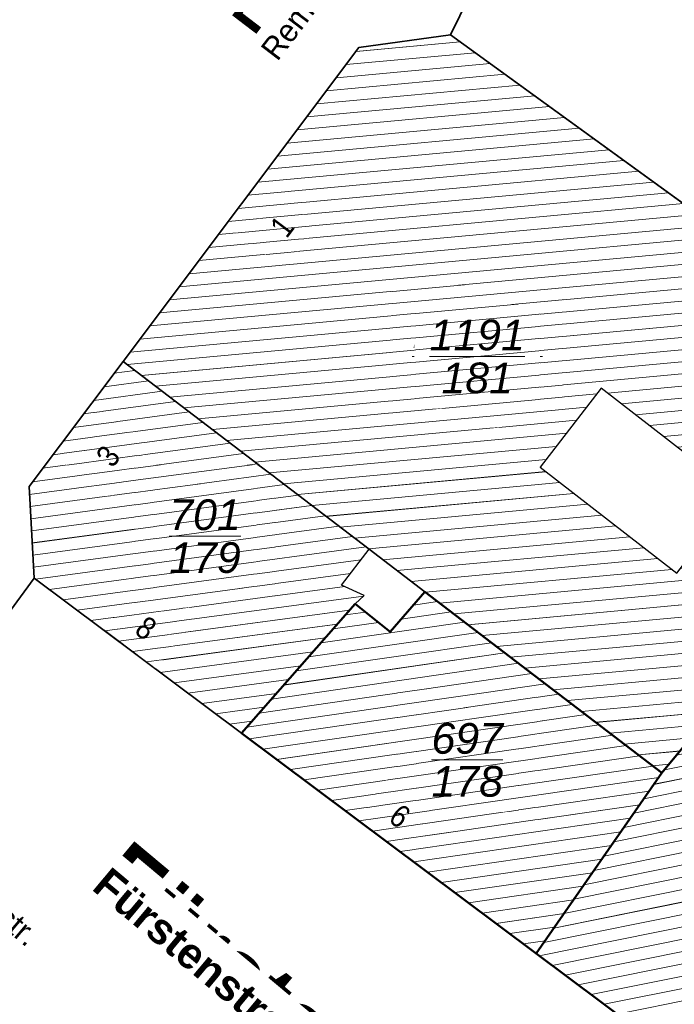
# Model space of a CAD drawing. Header units: millimetres. Extents: x 32365810 to 32368499, y 5620272 to 5622478.
# Tile 46 of 249: x 32366495 to 32366515, y 5620649 to 5620679. Entities that reach past the tile are written whole.
import ezdxf

# ---------------------------------------------------------------- set-up
doc = ezdxf.new("R2010")
doc.units = ezdxf.units.MM
for name, pattern in [('1600.1047', [0]), ('1600.2028', [0]), ('1600.2505', [0])]:
    doc.linetypes.add(name, pattern=pattern)
doc.layers.get('0').update_dxf_attribs({"color": 1, "linetype": 'CONTINUOUS'})
doc.layers.add('_K_Flurstücke_Grenzpunkte', color=251, linetype='CONTINUOUS', lineweight=50)
doc.layers.add('_K_Gebäude', color=251, linetype='CONTINUOUS')
doc.layers.add('_K_Lagebezeichnungen', color=251, linetype='CONTINUOUS')
for name, color, linetype, transparency in [('Flurstücke_Grenzpunkte', 11, 'CONTINUOUS', 0.75), ('Gebäude', 31, 'CONTINUOUS', 0.75), ('Lagebezeichnungen', 12, 'CONTINUOUS', 0.75)]:
    doc.layers.add(name, color=color, linetype=linetype, transparency=transparency)
doc.styles.add('Flurstücksnummer - K 10 700', font='ariali.ttf')
doc.styles.add('Hausnummern NRW', font='arial.ttf', dxfattribs={"width": 0.85})
doc.styles.add('Name - Bauwerken u. Einrichtungen - F 10', font='arialbd.ttf')
doc.styles.add('Straßename', font='arial.ttf', dxfattribs={"width": 0.95})

# ---------------------------------------------------------------- blocks, each defined once
blk = doc.blocks.new('O898')
at = {"layer": 'Flurstücke_Grenzpunkte', "color": 7, "linetype": '1600.2028', "lineweight": 35}
for p, q in [((32366008.652, 5622036.427), (32366028.119, 5622076.635)), ((32366005.813, 5622036.031), (32366008.652, 5622036.427)), ((32365998.502, 5622026.31), (32366005.813, 5622036.031)), ((32365995.587, 5622022.434), (32365998.502, 5622026.31)), ((32365995.745, 5622019.599), (32365995.587, 5622022.434)), ((32365988.309, 5622009.43), (32365995.745, 5622019.599))]:
    blk.add_line(p, q, dxfattribs=at)
blk = doc.blocks.new('O1092')
at = {"layer": 'Flurstücke_Grenzpunkte', "color": 7, "linetype": '1600.2028', "lineweight": 35}
for p, q in [((32366005.813, 5622036.031), (32366008.652, 5622036.427)), ((32366018.158, 5622029.541), (32366008.652, 5622036.427)), ((32365998.502, 5622026.31), (32366005.813, 5622036.031)), ((32366018.158, 5622029.541), (32366017.947, 5622029.307)), ((32366017.947, 5622029.307), (32366024.305, 5622024.526)), ((32365998.502, 5622026.31), (32366006.125, 5622020.493)), ((32366015.203, 5622013.567), (32366024.305, 5622024.526)), ((32366006.125, 5622020.493), (32366007.86, 5622019.17)), ((32366007.86, 5622019.17), (32366015.203, 5622013.567))]:
    blk.add_line(p, q, dxfattribs=at)
at = {"layer": 'Flurstücke_Grenzpunkte', "color": 7, "lineweight": 18, "insert": (32366009.478, 5622026.466), "char_height": 0.95, "attachment_point": 5, "line_spacing_factor": 0.69, "style": 'Flurstücksnummer - K 10 700', "bg_fill": 2}
blk.add_mtext('\\S1191/181;', dxfattribs=at)
blk = doc.blocks.new('O1165')
at = {"layer": 'Flurstücke_Grenzpunkte', "color": 7, "linetype": '1600.2028', "lineweight": 35}
for p, q in [((32365985.647, 5622009.166), (32365988.309, 5622009.43)), ((32366004.907, 5621995.535), (32365988.309, 5622009.43)), ((32365978.498, 5621999.63), (32365985.647, 5622009.166)), ((32365978.498, 5621999.63), (32365986.845, 5621991.371)), ((32365997.633, 5621986.851), (32366004.907, 5621995.535)), ((32365986.845, 5621991.371), (32365991.645, 5621986.622)), ((32365994.814, 5621983.486), (32365997.633, 5621986.851)), ((32365991.645, 5621986.622), (32365993.25, 5621985.034)), ((32365993.25, 5621985.034), (32365994.814, 5621983.486))]:
    blk.add_line(p, q, dxfattribs=at)
at = {"layer": 'Flurstücke_Grenzpunkte', "color": 7, "lineweight": 18, "insert": (32365991.186, 5621998.634), "char_height": 0.95, "attachment_point": 5, "line_spacing_factor": 0.69, "style": 'Flurstücksnummer - K 10 700', "bg_fill": 2}
blk.add_mtext('\\S729/170;', dxfattribs=at)
blk = doc.blocks.new('O1169')
at = {"layer": 'Flurstücke_Grenzpunkte', "color": 7, "linetype": '1600.2028', "lineweight": 35}
for p, q in [((32366008.652, 5622036.427), (32366028.119, 5622076.635)), ((32366018.158, 5622029.541), (32366008.652, 5622036.427))]:
    blk.add_line(p, q, dxfattribs=at)
blk = doc.blocks.new('O1174')
at = {"layer": 'Flurstücke_Grenzpunkte', "color": 7, "linetype": '1600.2028', "lineweight": 35}
for p, q in [((32365995.587, 5622022.434), (32365998.502, 5622026.31)), ((32365998.502, 5622026.31), (32366006.125, 5622020.493)), ((32365995.745, 5622019.599), (32365995.587, 5622022.434)), ((32366006.125, 5622020.493), (32366007.86, 5622019.17)), ((32365995.745, 5622019.599), (32366002.17, 5622014.798)), ((32366006.776, 5622017.938), (32366007.86, 5622019.17)), ((32366002.17, 5622014.798), (32366005.695, 5622018.8)), ((32366005.695, 5622018.8), (32366006.776, 5622017.938))]:
    blk.add_line(p, q, dxfattribs=at)
at = {"layer": 'Flurstücke_Grenzpunkte', "color": 7, "lineweight": 18, "insert": (32366001.042, 5622020.897), "char_height": 0.95, "attachment_point": 5, "line_spacing_factor": 0.69, "style": 'Flurstücksnummer - K 10 700', "bg_fill": 2}
blk.add_mtext('\\S701/179;', dxfattribs=at)
blk = doc.blocks.new('O1468')
at = {"layer": 'Flurstücke_Grenzpunkte', "color": 7, "linetype": '1600.2028', "lineweight": 35}
for p, q in [((32366015.203, 5622013.567), (32366024.305, 5622024.526)), ((32366024.305, 5622024.526), (32366031.551, 5622019.888)), ((32366031.551, 5622019.888), (32366023.222, 5622007.346)), ((32366015.203, 5622013.567), (32366011.308, 5622007.971)), ((32366011.308, 5622007.971), (32366019.321, 5622001.984)), ((32366023.222, 5622007.346), (32366019.321, 5622001.984))]:
    blk.add_line(p, q, dxfattribs=at)
at = {"layer": 'Flurstücke_Grenzpunkte', "color": 7, "lineweight": 18, "insert": (32366021.465, 5622013.672), "char_height": 0.95, "attachment_point": 5, "line_spacing_factor": 0.69, "style": 'Flurstücksnummer - K 10 700', "bg_fill": 2}
blk.add_mtext('\\S575/177;', dxfattribs=at)
blk = doc.blocks.new('O1763')
at = {"layer": 'Flurstücke_Grenzpunkte', "color": 7, "linetype": '1600.2028', "lineweight": 35}
for p, q in [((32365988.309, 5622009.43), (32365995.745, 5622019.599)), ((32365995.745, 5622019.599), (32366002.17, 5622014.798)), ((32366011.308, 5622007.971), (32366002.17, 5622014.798)), ((32366011.308, 5622007.971), (32366019.321, 5622001.984))]:
    blk.add_line(p, q, dxfattribs=at)
blk = doc.blocks.new('O1814')
at = {"layer": 'Flurstücke_Grenzpunkte', "color": 7, "linetype": '1600.2028', "lineweight": 35}
for p, q in [((32366006.776, 5622017.938), (32366007.86, 5622019.17)), ((32366007.86, 5622019.17), (32366015.203, 5622013.567)), ((32366002.17, 5622014.798), (32366005.695, 5622018.8)), ((32366005.695, 5622018.8), (32366006.776, 5622017.938)), ((32366011.308, 5622007.971), (32366002.17, 5622014.798)), ((32366015.203, 5622013.567), (32366011.308, 5622007.971))]:
    blk.add_line(p, q, dxfattribs=at)
at = {"layer": 'Flurstücke_Grenzpunkte', "color": 7, "lineweight": 18, "insert": (32366009.169, 5622013.967), "char_height": 0.95, "attachment_point": 5, "line_spacing_factor": 0.69, "style": 'Flurstücksnummer - K 10 700', "bg_fill": 2}
blk.add_mtext('\\S697/178;', dxfattribs=at)
blk = doc.blocks.new('O2040')
at = {"layer": 'Gebäude', "color": 7, "linetype": '1600.2505', "lineweight": 18}
for p, q in [((32366007.86, 5622019.17), (32366006.776, 5622017.938)), ((32366015.203, 5622013.567), (32366007.86, 5622019.17)), ((32366005.695, 5622018.8), (32366002.17, 5622014.798)), ((32366006.776, 5622017.938), (32366005.695, 5622018.8)), ((32366002.17, 5622014.798), (32366011.308, 5622007.971)), ((32366011.308, 5622007.971), (32366015.203, 5622013.567))]:
    blk.add_line(p, q, dxfattribs=at)
at = {"layer": 'Lagebezeichnungen', "color": 7, "lineweight": 18, "insert": (32366006.868, 5622011.94), "char_height": 0.7, "attachment_point": 8, "rotation": 323.2561, "line_spacing_factor": 0.69, "style": 'Hausnummern NRW', "bg_fill": 2}
blk.add_mtext('6', dxfattribs=at)
blk = doc.blocks.new('O2371')
at = {"layer": 'Gebäude', "color": 7, "linetype": '1600.2505', "lineweight": 18}
for p, q in [((32365998.502, 5622026.31), (32365995.587, 5622022.434)), ((32366006.125, 5622020.493), (32365998.502, 5622026.31)), ((32365995.587, 5622022.434), (32365995.745, 5622019.599)), ((32366005.277, 5622019.382), (32366006.125, 5622020.493)), ((32365995.745, 5622019.599), (32366002.17, 5622014.798)), ((32366005.979, 5622019.062), (32366005.277, 5622019.382)), ((32366005.695, 5622018.8), (32366005.979, 5622019.062)), ((32366005.695, 5622018.8), (32366002.17, 5622014.798))]:
    blk.add_line(p, q, dxfattribs=at)
at = {"layer": 'Lagebezeichnungen', "color": 7, "lineweight": 18, "char_height": 0.7, "attachment_point": 8, "line_spacing_factor": 0.69, "style": 'Hausnummern NRW', "bg_fill": 2}
for s, insert, rotation in [('3', (32365998.324, 5622023.163), 53.0499), ('8', (32365999, 5622017.763), 323.2561)]:
    blk.add_mtext(s, dxfattribs=dict(at, insert=insert, rotation=rotation))
blk = doc.blocks.new('O2709')
at = {"layer": 'Gebäude', "color": 7, "linetype": '1600.2505', "lineweight": 18}
for p, q in [((32365988.309, 5622009.43), (32365985.647, 5622009.166)), ((32366004.907, 5621995.535), (32365988.309, 5622009.43)), ((32365985.647, 5622009.166), (32365978.498, 5621999.63)), ((32365986.845, 5621991.371), (32365978.498, 5621999.63)), ((32365997.633, 5621986.851), (32366004.907, 5621995.535)), ((32365986.845, 5621991.371), (32365991.645, 5621986.622)), ((32365993.25, 5621985.034), (32365996.682, 5621988.503)), ((32365996.682, 5621988.503), (32365997.375, 5621987.817)), ((32365997.375, 5621987.817), (32365996.95, 5621987.424)), ((32365996.95, 5621987.424), (32365997.633, 5621986.851)), ((32365991.645, 5621986.622), (32365993.25, 5621985.034))]:
    blk.add_line(p, q, dxfattribs=at)
at = {"layer": 'Lagebezeichnungen', "color": 7, "lineweight": 18, "insert": (32365994.791, 5622001.665), "char_height": 0.7, "attachment_point": 8, "rotation": 320.077, "line_spacing_factor": 0.69, "style": 'Hausnummern NRW', "bg_fill": 2}
blk.add_mtext('5', dxfattribs=at)
blk = doc.blocks.new('O2956')
at = {"layer": 'Gebäude', "color": 7, "linetype": '1600.2505', "lineweight": 18}
for p, q in [((32366024.305, 5622024.526), (32366015.203, 5622013.567)), ((32366031.551, 5622019.888), (32366024.305, 5622024.526)), ((32366031.551, 5622019.888), (32366023.222, 5622007.346)), ((32366011.308, 5622007.971), (32366015.203, 5622013.567)), ((32366011.308, 5622007.971), (32366019.321, 5622001.984)), ((32366023.222, 5622007.346), (32366019.321, 5622001.984))]:
    blk.add_line(p, q, dxfattribs=at)
at = {"layer": 'Lagebezeichnungen', "color": 7, "lineweight": 18, "insert": (32366015.607, 5622005.382), "char_height": 0.7, "attachment_point": 8, "rotation": 323.2561, "line_spacing_factor": 0.69, "style": 'Hausnummern NRW', "bg_fill": 2}
blk.add_mtext('4', dxfattribs=at)
blk = doc.blocks.new('O3011')
at = {"layer": 'Gebäude', "color": 7, "linetype": '1600.2505', "lineweight": 18}
for p, q in [((32366008.652, 5622036.427), (32366005.813, 5622036.031)), ((32366018.158, 5622029.541), (32366008.652, 5622036.427)), ((32366005.813, 5622036.031), (32365998.502, 5622026.31)), ((32366018.158, 5622029.541), (32366017.947, 5622029.307)), ((32366017.947, 5622029.307), (32366024.305, 5622024.526)), ((32366006.125, 5622020.493), (32365998.502, 5622026.31)), ((32366013.323, 5622025.478), (32366011.427, 5622023.031)), ((32366017.559, 5622022.199), (32366013.323, 5622025.478)), ((32366024.305, 5622024.526), (32366015.203, 5622013.567)), ((32366011.427, 5622023.031), (32366015.665, 5622019.751)), ((32366015.665, 5622019.751), (32366017.559, 5622022.199)), ((32366006.125, 5622020.493), (32366007.86, 5622019.17)), ((32366015.203, 5622013.567), (32366007.86, 5622019.17))]:
    blk.add_line(p, q, dxfattribs=at)
at = {"layer": 'Lagebezeichnungen', "color": 7, "lineweight": 18, "insert": (32366003.71, 5622030.279), "char_height": 0.7, "attachment_point": 8, "rotation": 53.0499, "line_spacing_factor": 0.69, "style": 'Hausnummern NRW', "bg_fill": 2}
blk.add_mtext('1', dxfattribs=at)
blk = doc.blocks.new('*X1039')
at = {"color": 253, "linetype": '1600.1047', "lineweight": 18, "true_color": 0xb2b2b2}
for p, q in [((32366007.502172, 5622018.763317), (32366008.250931, 5622018.871704)), ((32366005.393876, 5622018.458128), (32366006.011592, 5622018.547547)), ((32366007.120121, 5622018.329104), (32366008.668325, 5622018.553216)), ((32366004.62884, 5622017.589568), (32366009.085719, 5622018.234728)), ((32366005.011358, 5622018.023848), (32366006.413759, 5622018.226854)), ((32366004.246321, 5622017.155287), (32366009.503113, 5622017.91624)), ((32366003.863803, 5622016.721007), (32366009.920507, 5622017.597751)), ((32366003.481285, 5622016.286726), (32366010.337901, 5622017.279263)), ((32366003.098766, 5622015.852446), (32366010.755295, 5622016.960775)), ((32366002.716248, 5622015.418166), (32366011.172689, 5622016.642287)), ((32366002.33373, 5622014.983885), (32366011.590084, 5622016.323798)), ((32366002.413003, 5622014.616452), (32366012.007478, 5622016.00531)), ((32366002.837857, 5622014.299044), (32366012.424872, 5622015.686822)), ((32366003.262711, 5622013.981635), (32366012.842266, 5622015.368334)), ((32366003.687565, 5622013.664227), (32366013.25966, 5622015.049845)), ((32366004.112419, 5622013.346819), (32366013.677054, 5622014.731357)), ((32366004.537273, 5622013.02941), (32366014.094448, 5622014.412869)), ((32366004.962127, 5622012.712002), (32366014.511842, 5622014.094381)), ((32366005.386981, 5622012.394593), (32366014.929237, 5622013.775892)), ((32366005.811835, 5622012.077185), (32366015.102078, 5622013.422004)), ((32366006.236689, 5622011.759777), (32366014.808795, 5622013.000641)), ((32366006.661543, 5622011.442368), (32366014.515513, 5622012.579278)), ((32366007.086397, 5622011.12496), (32366014.22223, 5622012.157915)), ((32366007.511251, 5622010.807551), (32366013.928948, 5622011.736552)), ((32366007.936105, 5622010.490143), (32366013.635665, 5622011.315189)), ((32366008.360959, 5622010.172735), (32366013.342383, 5622010.893826)), ((32366008.785813, 5622009.855326), (32366013.0491, 5622010.472463)), ((32366009.210667, 5622009.537918), (32366012.755818, 5622010.0511)), ((32366009.63552, 5622009.220509), (32366012.462535, 5622009.629737)), ((32366010.060374, 5622008.903101), (32366012.169253, 5622009.208374)), ((32366010.485228, 5622008.585693), (32366011.87597, 5622008.787011)), ((32366010.910082, 5622008.268284), (32366011.582688, 5622008.365648))]:
    blk.add_line(p, q, dxfattribs=at)
blk = doc.blocks.new('*X1149')
at = {"color": 253, "linetype": '1600.1047', "lineweight": 18, "true_color": 0xb2b2b2}
for p, q in [((32365998.228521, 5622025.946362), (32365998.866237, 5622026.032056)), ((32365997.911972, 5622025.525455), (32365999.287837, 5622025.710339)), ((32365997.595422, 5622025.104547), (32365999.709438, 5622025.388622)), ((32365997.278873, 5622024.68364), (32366000.131038, 5622025.066905)), ((32365996.962324, 5622024.262732), (32366000.552639, 5622024.745187)), ((32365996.645774, 5622023.841825), (32366000.974239, 5622024.42347)), ((32365996.329225, 5622023.420917), (32366001.39584, 5622024.101753)), ((32365996.012675, 5622023.00001), (32366001.81744, 5622023.780036)), ((32365995.696126, 5622022.579102), (32366002.239041, 5622023.458319)), ((32365995.600715, 5622022.187911), (32366002.660641, 5622023.136601)), ((32365995.621646, 5622021.812353), (32366003.082242, 5622022.814884)), ((32365995.642576, 5622021.436795), (32366003.503842, 5622022.493167)), ((32365995.663507, 5622021.061237), (32366003.925443, 5622022.17145)), ((32365995.684437, 5622020.685679), (32366004.347044, 5622021.849733)), ((32365995.705368, 5622020.310121), (32366004.768644, 5622021.528015)), ((32365995.726298, 5622019.934563), (32366005.190245, 5622021.206298)), ((32365995.790706, 5622019.564847), (32366005.611845, 5622020.884581)), ((32365996.219885, 5622019.244148), (32366006.033446, 5622020.562864)), ((32365996.649064, 5622018.923449), (32366005.873075, 5622020.162943)), ((32365997.078243, 5622018.602751), (32366005.551267, 5622019.741329)), ((32365997.507423, 5622018.282052), (32366005.371705, 5622019.338829)), ((32365997.936602, 5622017.961353), (32366005.953707, 5622019.038666)), ((32365998.365781, 5622017.640654), (32366005.520696, 5622018.602109)), ((32365998.794961, 5622017.319955), (32366005.142681, 5622018.172942)), ((32365999.22414, 5622016.999257), (32366004.764667, 5622017.743775)), ((32365999.653319, 5622016.678558), (32366004.386653, 5622017.314608)), ((32366000.082499, 5622016.357859), (32366004.008638, 5622016.885441)), ((32366000.511678, 5622016.03716), (32366003.630624, 5622016.456274)), ((32366000.940857, 5622015.716461), (32366003.25261, 5622016.027107)), ((32366001.370036, 5622015.395763), (32366002.874595, 5622015.597941)), ((32366001.799216, 5622015.075064), (32366002.496581, 5622015.168774))]:
    blk.add_line(p, q, dxfattribs=at)
blk = doc.blocks.new('*X1246')
at = {"color": 253, "linetype": '1600.1047', "lineweight": 18, "true_color": 0xb2b2b2}
for p, q in [((32365985.372423, 5622008.799744), (32365988.708594, 5622009.09548)), ((32365985.070098, 5622008.396474), (32365989.11524, 5622008.755056)), ((32365984.767772, 5622007.993204), (32365989.521886, 5622008.414633)), ((32365984.465446, 5622007.589934), (32365989.928532, 5622008.07421)), ((32365984.16312, 5622007.186664), (32365990.335178, 5622007.733787)), ((32365983.860795, 5622006.783393), (32365990.741824, 5622007.393363)), ((32365983.558469, 5622006.380123), (32365991.14847, 5622007.05294)), ((32365983.256143, 5622005.976853), (32365991.555116, 5622006.712517)), ((32365982.953817, 5622005.573583), (32365991.961762, 5622006.372093)), ((32365982.651491, 5622005.170313), (32365992.368408, 5622006.03167)), ((32365982.349166, 5622004.767042), (32365992.775054, 5622005.691247)), ((32365982.04684, 5622004.363772), (32365993.1817, 5622005.350824)), ((32365981.744514, 5622003.960502), (32365993.588346, 5622005.0104)), ((32365981.442188, 5622003.557232), (32365993.994992, 5622004.669977)), ((32365981.139863, 5622003.153962), (32365994.401638, 5622004.329554)), ((32365980.837537, 5622002.750691), (32365994.808284, 5622003.98913)), ((32365980.535211, 5622002.347421), (32365995.21493, 5622003.648707)), ((32365980.232885, 5622001.944151), (32365995.621576, 5622003.308284)), ((32365979.930559, 5622001.540881), (32365996.028222, 5622002.96786)), ((32365979.628234, 5622001.137611), (32365996.434868, 5622002.627437)), ((32365979.325908, 5622000.73434), (32365996.841514, 5622002.287014)), ((32365979.023582, 5622000.33107), (32365997.24816, 5622001.946591)), ((32365978.721256, 5621999.9278), (32365997.654806, 5622001.606167)), ((32365978.589328, 5621999.539635), (32365998.061452, 5622001.265744)), ((32365978.938525, 5621999.194119), (32365998.468098, 5622000.925321)), ((32365979.287723, 5621998.848603), (32365998.874744, 5622000.584897)), ((32365979.63692, 5621998.503087), (32365999.28139, 5622000.244474)), ((32365979.986117, 5621998.157571), (32365999.688036, 5621999.904051)), ((32365980.335315, 5621997.812056), (32366000.094682, 5621999.563628)), ((32365980.684512, 5621997.46654), (32366000.501328, 5621999.223204)), ((32365981.033709, 5621997.121024), (32366000.907974, 5621998.882781)), ((32365981.382907, 5621996.775508), (32366001.31462, 5621998.542358)), ((32365981.732104, 5621996.429992), (32366001.721266, 5621998.201934)), ((32365982.081301, 5621996.084476), (32366002.127912, 5621997.861511)), ((32365982.430499, 5621995.738961), (32366002.534558, 5621997.521088)), ((32365982.779696, 5621995.393445), (32366002.941204, 5621997.180665)), ((32365983.128893, 5621995.047929), (32366003.34785, 5621996.840241)), ((32365983.478091, 5621994.702413), (32366003.754496, 5621996.499818)), ((32365983.827288, 5621994.356897), (32366004.161142, 5621996.159395)), ((32365984.176485, 5621994.011381), (32366004.567788, 5621995.818971)), ((32365984.525682, 5621993.665865), (32366004.850513, 5621995.467563)), ((32365984.87488, 5621993.32035), (32366004.509876, 5621995.060897)), ((32365985.224077, 5621992.974834), (32366004.169239, 5621994.65423)), ((32365985.573274, 5621992.629318), (32366003.828602, 5621994.247564)), ((32365985.922472, 5621992.283802), (32366003.487965, 5621993.840898)), ((32365986.271669, 5621991.938286), (32366003.147328, 5621993.434232)), ((32365986.620866, 5621991.59277), (32366002.806691, 5621993.027565)), ((32365986.970073, 5621991.247255), (32366002.466055, 5621992.620899)), ((32365987.319297, 5621990.901742), (32366002.125418, 5621992.214233)), ((32365987.668521, 5621990.556229), (32366001.784781, 5621991.807566)), ((32365988.017745, 5621990.210715), (32366001.444144, 5621991.4009)), ((32365988.366969, 5621989.865202), (32366001.103507, 5621990.994234)), ((32365988.716193, 5621989.519688), (32366000.76287, 5621990.587568)), ((32365989.065417, 5621989.174175), (32366000.422233, 5621990.180901)), ((32365989.414641, 5621988.828661), (32366000.081596, 5621989.774235)), ((32365989.763865, 5621988.483148), (32365999.74096, 5621989.367569)), ((32365990.113089, 5621988.137634), (32365999.400323, 5621988.960902)), ((32365996.829916, 5621988.356578), (32365999.059686, 5621988.554236)), ((32365990.462313, 5621987.792121), (32365996.508995, 5621988.32813)), ((32365990.811537, 5621987.446607), (32365996.100736, 5621987.915469)), ((32365997.17897, 5621988.011049), (32365998.719049, 5621988.14757)), ((32365997.177593, 5621987.634457), (32365998.378412, 5621987.740904)), ((32365991.160761, 5621987.101094), (32365995.692476, 5621987.502808)), ((32365997.150723, 5621987.255604), (32365998.037775, 5621987.334237)), ((32365991.509985, 5621986.75558), (32365995.284217, 5621987.090148)), ((32365991.859202, 5621986.410066), (32365994.875958, 5621986.677487)), ((32365997.556581, 5621986.915111), (32365997.697138, 5621986.927571)), ((32365992.208416, 5621986.064552), (32365994.467698, 5621986.264826)), ((32365992.557629, 5621985.719037), (32365994.059439, 5621985.852166)), ((32365992.906842, 5621985.373523), (32365993.65118, 5621985.439505))]:
    blk.add_line(p, q, dxfattribs=at)
blk = doc.blocks.new('*X1318')
at = {"color": 253, "linetype": '1600.1047', "lineweight": 18, "true_color": 0xb2b2b2}
for p, q in [((32366024.59891, 5622024.337875), (32366024.058079, 5622024.228702)), ((32366025.053295, 5622024.047033), (32366023.67634, 5622023.76908)), ((32366025.50768, 5622023.756192), (32366023.2946, 5622023.309458)), ((32366025.962065, 5622023.465351), (32366022.912861, 5622022.849835)), ((32366026.416449, 5622023.174509), (32366022.531122, 5622022.390213)), ((32366026.870834, 5622022.883668), (32366022.149382, 5622021.930591)), ((32366027.325219, 5622022.592826), (32366021.767643, 5622021.470969)), ((32366027.779604, 5622022.301985), (32366021.385904, 5622021.011347)), ((32366028.233989, 5622022.011144), (32366021.004165, 5622020.551724)), ((32366028.688373, 5622021.720302), (32366020.622425, 5622020.092102)), ((32366029.597143, 5622021.138619), (32366019.858947, 5622019.172858)), ((32366029.142758, 5622021.429461), (32366020.240686, 5622019.63248)), ((32366030.051528, 5622020.847778), (32366019.477207, 5622018.713236)), ((32366030.505913, 5622020.556937), (32366019.095468, 5622018.253613)), ((32366030.960297, 5622020.266095), (32366018.713729, 5622017.793991)), ((32366031.414682, 5622019.975254), (32366018.331989, 5622017.334369)), ((32366031.345631, 5622019.578751), (32366017.95025, 5622016.874747)), ((32366031.052246, 5622019.136964), (32366017.568511, 5622016.415125)), ((32366030.75886, 5622018.695177), (32366017.186771, 5622015.955502)), ((32366030.465474, 5622018.25339), (32366016.805032, 5622015.49588)), ((32366030.172088, 5622017.811603), (32366016.423293, 5622015.036258)), ((32366029.878702, 5622017.369816), (32366016.041553, 5622014.576636)), ((32366029.585317, 5622016.928029), (32366015.659814, 5622014.117014)), ((32366029.291931, 5622016.486242), (32366015.278075, 5622013.657391)), ((32366028.998545, 5622016.044455), (32366014.954122, 5622013.209434)), ((32366028.705159, 5622015.602668), (32366014.644317, 5622012.764333)), ((32366028.411774, 5622015.160881), (32366014.334512, 5622012.319231)), ((32366028.118388, 5622014.719094), (32366014.024706, 5622011.87413)), ((32366027.825002, 5622014.277306), (32366013.714901, 5622011.429028)), ((32366027.531616, 5622013.835519), (32366013.405096, 5622010.983927)), ((32366027.23823, 5622013.393732), (32366013.095291, 5622010.538825)), ((32366026.944845, 5622012.951945), (32366012.785485, 5622010.093723)), ((32366026.651459, 5622012.510158), (32366012.47568, 5622009.648622)), ((32366026.358073, 5622012.068371), (32366012.165875, 5622009.20352)), ((32366026.064687, 5622011.626584), (32366011.856069, 5622008.758419)), ((32366025.771301, 5622011.184797), (32366011.546264, 5622008.313317)), ((32366025.477916, 5622010.74301), (32366011.401088, 5622007.901448)), ((32366025.18453, 5622010.301223), (32366011.804202, 5622007.600257)), ((32366024.891144, 5622009.859436), (32366012.207316, 5622007.299066)), ((32366024.597758, 5622009.417649), (32366012.61043, 5622006.997875)), ((32366024.304373, 5622008.975862), (32366013.013544, 5622006.696684)), ((32366024.010987, 5622008.534075), (32366013.416658, 5622006.395493)), ((32366023.717601, 5622008.092287), (32366013.819772, 5622006.094302)), ((32366023.424215, 5622007.6505), (32366014.222886, 5622005.793111)), ((32366023.120621, 5622007.206653), (32366014.626, 5622005.49192)), ((32366022.794385, 5622006.758234), (32366015.029114, 5622005.190729)), ((32366022.468148, 5622006.309816), (32366015.432228, 5622004.889538)), ((32366022.141912, 5622005.861398), (32366015.835342, 5622004.588347)), ((32366021.815675, 5622005.412979), (32366016.238456, 5622004.287156)), ((32366021.489439, 5622004.964561), (32366016.64157, 5622003.985965)), ((32366021.163202, 5622004.516143), (32366017.044684, 5622003.684775)), ((32366020.836966, 5622004.067724), (32366017.447798, 5622003.383584)), ((32366020.510729, 5622003.619306), (32366017.850911, 5622003.082393)), ((32366020.184493, 5622003.170888), (32366018.254025, 5622002.781202)), ((32366019.858256, 5622002.722469), (32366018.657139, 5622002.480011)), ((32366019.53202, 5622002.274051), (32366019.060253, 5622002.17882))]:
    blk.add_line(p, q, dxfattribs=at)
blk = doc.blocks.new('*X1335')
at = {"color": 253, "linetype": '1600.1047', "lineweight": 18, "true_color": 0xb2b2b2}
for p, q in [((32366008.954112, 5622036.208155), (32366005.721157, 5622035.908882)), ((32366009.415096, 5622035.874225), (32366005.416726, 5622035.504098)), ((32366009.876081, 5622035.540295), (32366005.112294, 5622035.099313)), ((32366010.337065, 5622035.206364), (32366004.807863, 5622034.694529)), ((32366010.79805, 5622034.872434), (32366004.503431, 5622034.289744)), ((32366011.259035, 5622034.538504), (32366004.199, 5622033.88496)), ((32366011.720019, 5622034.204574), (32366003.894568, 5622033.480176)), ((32366012.181004, 5622033.870644), (32366003.590137, 5622033.075391)), ((32366012.641989, 5622033.536714), (32366003.285705, 5622032.670607)), ((32366013.102973, 5622033.202784), (32366002.981274, 5622032.265823)), ((32366013.563958, 5622032.868853), (32366002.676842, 5622031.861038)), ((32366014.024942, 5622032.534923), (32366002.372411, 5622031.456254)), ((32366014.485927, 5622032.200993), (32366002.067979, 5622031.05147)), ((32366014.946912, 5622031.867063), (32366001.763548, 5622030.646685)), ((32366015.407896, 5622031.533133), (32366001.459116, 5622030.241901)), ((32366015.868881, 5622031.199203), (32366001.154685, 5622029.837117)), ((32366016.329866, 5622030.865272), (32366000.850253, 5622029.432332)), ((32366016.79085, 5622030.531342), (32366000.545822, 5622029.027548)), ((32366017.251835, 5622030.197412), (32366000.24139, 5622028.622763)), ((32366017.712819, 5622029.863482), (32365999.936959, 5622028.217979)), ((32366018.145298, 5622029.526913), (32365999.632527, 5622027.813195)), ((32366018.15427, 5622029.15114), (32365999.328096, 5622027.40841)), ((32366018.600199, 5622028.815816), (32365999.023664, 5622027.003626)), ((32366019.046129, 5622028.480493), (32365998.719233, 5622026.598842)), ((32366019.492058, 5622028.145169), (32365998.628068, 5622026.213799)), ((32366019.937988, 5622027.809845), (32365999.068203, 5622025.877939)), ((32366020.383917, 5622027.474521), (32365999.508337, 5622025.542079)), ((32366020.829846, 5622027.139197), (32365999.948472, 5622025.206219)), ((32366021.275776, 5622026.803874), (32366000.388606, 5622024.870358)), ((32366021.721705, 5622026.46855), (32366000.828741, 5622024.534498)), ((32366022.167635, 5622026.133226), (32366013.511678, 5622025.331948)), ((32366022.613564, 5622025.797902), (32366013.946229, 5622024.995571)), ((32366023.059494, 5622025.462578), (32366014.38078, 5622024.659194)), ((32366013.186513, 5622025.301848), (32366001.268875, 5622024.198638)), ((32366023.505423, 5622025.127255), (32366014.815332, 5622024.322817)), ((32366012.872164, 5622024.896145), (32366001.70901, 5622023.862778)), ((32366023.951353, 5622024.791931), (32366015.249883, 5622023.98644)), ((32366012.557815, 5622024.490443), (32366002.149144, 5622023.526917)), ((32366024.234879, 5622024.441573), (32366015.684434, 5622023.650063)), ((32366012.243466, 5622024.084741), (32366002.589279, 5622023.191057)), ((32366023.89604, 5622024.033604), (32366016.118985, 5622023.313686)), ((32366011.929117, 5622023.679038), (32366003.029413, 5622022.855197)), ((32366023.557201, 5622023.625634), (32366016.553536, 5622022.977309)), ((32366011.614768, 5622023.273336), (32366003.469548, 5622022.519337)), ((32366023.218362, 5622023.217665), (32366016.988087, 5622022.640931)), ((32366011.602009, 5622022.895551), (32366003.909682, 5622022.183476)), ((32366022.879523, 5622022.809696), (32366017.422639, 5622022.304554)), ((32366012.036625, 5622022.55918), (32366004.349817, 5622021.847616)), ((32366022.540684, 5622022.401726), (32366017.343633, 5622021.920638)), ((32366012.471241, 5622022.222809), (32366004.789952, 5622021.511756)), ((32366012.905858, 5622021.886438), (32366005.230086, 5622021.175896)), ((32366022.201845, 5622021.993757), (32366017.029779, 5622021.514981)), ((32366013.340474, 5622021.550067), (32366005.670221, 5622020.840035)), ((32366021.863006, 5622021.585787), (32366016.715926, 5622021.109325)), ((32366013.77509, 5622021.213696), (32366006.110355, 5622020.504175)), ((32366021.524166, 5622021.177818), (32366016.402072, 5622020.703668)), ((32366014.209706, 5622020.877325), (32366006.550763, 5622020.16834)), ((32366014.644322, 5622020.540954), (32366006.99118, 5622019.832506)), ((32366021.185327, 5622020.769848), (32366016.088219, 5622020.298011)), ((32366020.846488, 5622020.361879), (32366015.774365, 5622019.892355)), ((32366015.078938, 5622020.204583), (32366007.431598, 5622019.496672)), ((32366020.507649, 5622019.953909), (32366008.312166, 5622018.824979)), ((32366015.513554, 5622019.868212), (32366007.872008, 5622019.160837)), ((32366020.16881, 5622019.54594), (32366008.752324, 5622018.489121)), ((32366019.829971, 5622019.13797), (32366009.192482, 5622018.153263)), ((32366019.491132, 5622018.730001), (32366009.63264, 5622017.817405)), ((32366019.152293, 5622018.322032), (32366010.072798, 5622017.481547)), ((32366018.813453, 5622017.914062), (32366010.512956, 5622017.145689)), ((32366018.474614, 5622017.506093), (32366010.953114, 5622016.809831)), ((32366018.135775, 5622017.098123), (32366011.393273, 5622016.473973)), ((32366017.796936, 5622016.690154), (32366011.833431, 5622016.138115)), ((32366017.458097, 5622016.282184), (32366012.273589, 5622015.802257)), ((32366017.119258, 5622015.874215), (32366012.713747, 5622015.466399)), ((32366016.780419, 5622015.466245), (32366013.153905, 5622015.130541)), ((32366016.44158, 5622015.058276), (32366013.594063, 5622014.794683)), ((32366016.10274, 5622014.650306), (32366014.034221, 5622014.458825)), ((32366015.763901, 5622014.242337), (32366014.474379, 5622014.122967)), ((32366015.425062, 5622013.834368), (32366014.914537, 5622013.787108))]:
    blk.add_line(p, q, dxfattribs=at)

msp = doc.modelspace()

# ---------------------------------------------------------------- linework, layer by layer
at = {"layer": '_K_Flurstücke_Grenzpunkte', "linetype": '1600.2028', "lineweight": 35}
for p, q in [((32366508.477, 5620678.681), (32366527.944, 5620718.889)), ((32366508.477, 5620678.681), (32366527.944, 5620718.889)), ((32366505.638, 5620678.285), (32366508.477, 5620678.681)), ((32366505.638, 5620678.285), (32366508.477, 5620678.681)), ((32366517.983, 5620671.795), (32366508.477, 5620678.681)), ((32366517.983, 5620671.795), (32366508.477, 5620678.681)), ((32366498.327, 5620668.564), (32366505.638, 5620678.285)), ((32366498.327, 5620668.564), (32366505.638, 5620678.285)), ((32366495.412, 5620664.688), (32366498.327, 5620668.564)), ((32366495.412, 5620664.688), (32366498.327, 5620668.564)), ((32366498.327, 5620668.564), (32366505.95, 5620662.747)), ((32366498.327, 5620668.564), (32366505.95, 5620662.747)), ((32366515.028, 5620655.821), (32366524.13, 5620666.78)), ((32366495.57, 5620661.853), (32366495.412, 5620664.688)), ((32366495.57, 5620661.853), (32366495.412, 5620664.688)), ((32366505.95, 5620662.747), (32366507.685, 5620661.424)), ((32366505.95, 5620662.747), (32366507.685, 5620661.424)), ((32366488.134, 5620651.684), (32366495.57, 5620661.853)), ((32366488.134, 5620651.684), (32366495.57, 5620661.853)), ((32366495.57, 5620661.853), (32366501.995, 5620657.052)), ((32366495.57, 5620661.853), (32366501.995, 5620657.052)), ((32366506.601, 5620660.192), (32366507.685, 5620661.424)), ((32366507.685, 5620661.424), (32366515.028, 5620655.821)), ((32366501.995, 5620657.052), (32366505.52, 5620661.054)), ((32366505.52, 5620661.054), (32366506.601, 5620660.192)), ((32366511.133, 5620650.225), (32366501.995, 5620657.052)), ((32366511.133, 5620650.225), (32366519.146, 5620644.238))]:
    msp.add_line(p, q, dxfattribs=at)
at = {"layer": '_K_Flurstücke_Grenzpunkte', "linetype": '1600.2028'}
msp.add_lwpolyline([(32366511.133, 5620650.225), (32366519.146, 5620644.238), (32366523.047, 5620649.6), (32366531.376, 5620662.142), (32366524.13, 5620666.78), (32366515.028, 5620655.821)], close=True, dxfattribs=at)
at = {"layer": '_K_Gebäude', "linetype": '1600.1047', "lineweight": 18}
for p, q in [((32366508.78, 5620678.462), (32366505.547, 5620678.163)), ((32366509.241, 5620678.128), (32366505.242, 5620677.758)), ((32366509.702, 5620677.794), (32366504.938, 5620677.353)), ((32366510.162, 5620677.46), (32366504.633, 5620676.948)), ((32366510.623, 5620677.126), (32366504.329, 5620676.543)), ((32366511.084, 5620676.792), (32366504.024, 5620676.139)), ((32366511.545, 5620676.458), (32366503.72, 5620675.734)), ((32366512.006, 5620676.124), (32366503.416, 5620675.329)), ((32366512.467, 5620675.79), (32366503.111, 5620674.924)), ((32366512.928, 5620675.456), (32366502.807, 5620674.519)), ((32366513.389, 5620675.123), (32366502.502, 5620674.115)), ((32366513.85, 5620674.789), (32366502.198, 5620673.71)), ((32366514.311, 5620674.455), (32366501.893, 5620673.305)), ((32366514.772, 5620674.121), (32366501.589, 5620672.9)), ((32366515.233, 5620673.787), (32366501.285, 5620672.496)), ((32366515.694, 5620673.453), (32366500.98, 5620672.091)), ((32366516.155, 5620673.119), (32366500.676, 5620671.686)), ((32366516.616, 5620672.785), (32366500.371, 5620671.281)), ((32366517.077, 5620672.451), (32366500.067, 5620670.876)), ((32366517.538, 5620672.117), (32366499.762, 5620670.472)), ((32366517.971, 5620671.781), (32366499.458, 5620670.067)), ((32366517.98, 5620671.405), (32366499.154, 5620669.662)), ((32366518.426, 5620671.069), (32366498.849, 5620669.257)), ((32366518.872, 5620670.734), (32366498.545, 5620668.853)), ((32366519.317, 5620670.399), (32366498.453, 5620668.467)), ((32366519.763, 5620670.064), (32366498.894, 5620668.132)), ((32366520.209, 5620669.728), (32366499.334, 5620667.796)), ((32366520.655, 5620669.393), (32366499.774, 5620667.46)), ((32366521.101, 5620669.058), (32366500.214, 5620667.124)), ((32366521.547, 5620668.722), (32366500.654, 5620666.788)), ((32366521.993, 5620668.387), (32366513.337, 5620667.586)), ((32366498.054, 5620668.2), (32366498.692, 5620668.286)), ((32366522.439, 5620668.052), (32366513.772, 5620667.249)), ((32366497.737, 5620667.779), (32366499.113, 5620667.964)), ((32366497.421, 5620667.358), (32366499.535, 5620667.642)), ((32366513.012, 5620667.556), (32366501.094, 5620666.452)), ((32366522.885, 5620667.716), (32366514.206, 5620666.913)), ((32366497.104, 5620666.937), (32366499.956, 5620667.321)), ((32366512.698, 5620667.15), (32366501.534, 5620666.116)), ((32366523.331, 5620667.381), (32366514.641, 5620666.576)), ((32366496.788, 5620666.516), (32366500.378, 5620666.999)), ((32366523.777, 5620667.046), (32366515.075, 5620666.24)), ((32366496.471, 5620666.095), (32366500.8, 5620666.677)), ((32366512.383, 5620666.744), (32366501.975, 5620665.781)), ((32366496.155, 5620665.675), (32366501.221, 5620666.355)), ((32366512.069, 5620666.338), (32366502.415, 5620665.445)), ((32366495.838, 5620665.254), (32366501.643, 5620666.034)), ((32366511.755, 5620665.933), (32366502.855, 5620665.109)), ((32366495.522, 5620664.833), (32366502.064, 5620665.712)), ((32366495.426, 5620664.442), (32366502.486, 5620665.39)), ((32366511.44, 5620665.527), (32366503.295, 5620664.773)), ((32366495.447, 5620664.066), (32366502.908, 5620665.069)), ((32366511.427, 5620665.149), (32366503.735, 5620664.437)), ((32366495.468, 5620663.69), (32366503.329, 5620664.747)), ((32366511.862, 5620664.813), (32366504.175, 5620664.101)), ((32366495.489, 5620663.315), (32366503.751, 5620664.425)), ((32366512.297, 5620664.476), (32366504.615, 5620663.765)), ((32366495.51, 5620662.939), (32366504.172, 5620664.103)), ((32366512.731, 5620664.14), (32366505.056, 5620663.43)), ((32366495.531, 5620662.564), (32366504.594, 5620663.782)), ((32366513.166, 5620663.804), (32366505.496, 5620663.094)), ((32366495.552, 5620662.188), (32366505.016, 5620663.46)), ((32366513.601, 5620663.467), (32366505.936, 5620662.758)), ((32366495.616, 5620661.819), (32366505.437, 5620663.138)), ((32366514.035, 5620663.131), (32366506.376, 5620662.422)), ((32366496.045, 5620661.498), (32366505.859, 5620662.817)), ((32366514.47, 5620662.795), (32366506.817, 5620662.086)), ((32366496.474, 5620661.177), (32366505.699, 5620662.417)), ((32366514.904, 5620662.458), (32366507.257, 5620661.75)), ((32366496.904, 5620660.856), (32366505.377, 5620661.995)), ((32366515.339, 5620662.122), (32366507.697, 5620661.414)), ((32366520.333, 5620662.208), (32366508.138, 5620661.079)), ((32366519.994, 5620661.8), (32366508.578, 5620660.743)), ((32366497.333, 5620660.536), (32366505.197, 5620661.592)), ((32366519.655, 5620661.392), (32366509.018, 5620660.407)), ((32366497.762, 5620660.215), (32366505.779, 5620661.292)), ((32366507.328, 5620661.017), (32366508.076, 5620661.125)), ((32366498.191, 5620659.894), (32366505.346, 5620660.856)), ((32366505.219, 5620660.712), (32366505.837, 5620660.801)), ((32366506.946, 5620660.583), (32366508.494, 5620660.807)), ((32366519.317, 5620660.984), (32366509.458, 5620660.071)), ((32366498.62, 5620659.574), (32366504.968, 5620660.427)), ((32366504.454, 5620659.843), (32366508.911, 5620660.488)), ((32366504.837, 5620660.278), (32366506.239, 5620660.481)), ((32366518.978, 5620660.576), (32366509.898, 5620659.735)), ((32366504.072, 5620659.409), (32366509.329, 5620660.17)), ((32366518.639, 5620660.168), (32366510.338, 5620659.399)), ((32366499.05, 5620659.253), (32366504.59, 5620659.997)), ((32366503.689, 5620658.975), (32366509.746, 5620659.851)), ((32366499.479, 5620658.932), (32366504.212, 5620659.568)), ((32366503.307, 5620658.54), (32366510.163, 5620659.533)), ((32366518.3, 5620659.76), (32366510.779, 5620659.063)), ((32366502.924, 5620658.106), (32366510.581, 5620659.214)), ((32366517.961, 5620659.352), (32366511.219, 5620658.728)), ((32366499.908, 5620658.612), (32366503.834, 5620659.139)), ((32366517.622, 5620658.944), (32366511.659, 5620658.392)), ((32366500.337, 5620658.291), (32366503.456, 5620658.71)), ((32366502.542, 5620657.672), (32366510.998, 5620658.896)), ((32366529.117, 5620658.74), (32366515.104, 5620655.911)), ((32366502.159, 5620657.238), (32366511.416, 5620658.577)), ((32366517.284, 5620658.536), (32366512.099, 5620658.056)), ((32366528.824, 5620658.298), (32366514.78, 5620655.463)), ((32366500.766, 5620657.97), (32366503.078, 5620658.281)), ((32366502.238, 5620656.87), (32366511.833, 5620658.259)), ((32366516.945, 5620658.128), (32366512.539, 5620657.72)), ((32366501.195, 5620657.649), (32366502.7, 5620657.852)), ((32366502.663, 5620656.553), (32366512.25, 5620657.94)), ((32366516.606, 5620657.72), (32366512.979, 5620657.384)), ((32366528.531, 5620657.856), (32366514.47, 5620655.018)), ((32366501.625, 5620657.329), (32366502.322, 5620657.422)), ((32366503.088, 5620656.235), (32366512.668, 5620657.622)), ((32366528.237, 5620657.415), (32366514.16, 5620654.573)), ((32366503.513, 5620655.918), (32366513.085, 5620657.304)), ((32366516.267, 5620657.312), (32366513.419, 5620657.048)), ((32366503.938, 5620655.6), (32366513.502, 5620656.985)), ((32366527.944, 5620656.973), (32366513.85, 5620654.128)), ((32366515.928, 5620656.904), (32366513.86, 5620656.712)), ((32366504.363, 5620655.283), (32366513.92, 5620656.667)), ((32366527.65, 5620656.531), (32366513.54, 5620653.683)), ((32366515.589, 5620656.496), (32366514.3, 5620656.377)), ((32366504.788, 5620654.966), (32366514.337, 5620656.348)), ((32366505.212, 5620654.648), (32366514.755, 5620656.03)), ((32366527.357, 5620656.089), (32366513.231, 5620653.238)), ((32366515.25, 5620656.088), (32366514.74, 5620656.041)), ((32366505.637, 5620654.331), (32366514.928, 5620655.676)), ((32366527.064, 5620655.647), (32366512.921, 5620652.792)), ((32366506.062, 5620654.013), (32366514.634, 5620655.254)), ((32366526.77, 5620655.206), (32366512.611, 5620652.347)), ((32366506.487, 5620653.696), (32366514.341, 5620654.833)), ((32366526.477, 5620654.764), (32366512.301, 5620651.902)), ((32366506.912, 5620653.379), (32366514.048, 5620654.412)), ((32366526.184, 5620654.322), (32366511.991, 5620651.457)), ((32366507.337, 5620653.061), (32366513.754, 5620653.99)), ((32366525.89, 5620653.88), (32366511.681, 5620651.012)), ((32366507.762, 5620652.744), (32366513.461, 5620653.569)), ((32366525.597, 5620653.438), (32366511.372, 5620650.567)), ((32366508.186, 5620652.426), (32366513.168, 5620653.147)), ((32366525.303, 5620652.997), (32366511.227, 5620650.155)), ((32366508.611, 5620652.109), (32366512.875, 5620652.726)), ((32366525.01, 5620652.555), (32366511.63, 5620649.854)), ((32366509.036, 5620651.792), (32366512.581, 5620652.305)), ((32366524.717, 5620652.113), (32366512.033, 5620649.553)), ((32366509.461, 5620651.474), (32366512.288, 5620651.883)), ((32366524.423, 5620651.671), (32366512.436, 5620649.252)), ((32366509.886, 5620651.157), (32366511.995, 5620651.462)), ((32366510.311, 5620650.839), (32366511.701, 5620651.041)), ((32366524.13, 5620651.23), (32366512.839, 5620648.95)), ((32366523.836, 5620650.788), (32366513.242, 5620648.649)), ((32366510.736, 5620650.522), (32366511.408, 5620650.619)), ((32366523.543, 5620650.346), (32366513.645, 5620648.348))]:
    msp.add_line(p, q, dxfattribs=at)
at = {"layer": '_K_Gebäude', "linetype": '1600.2505', "lineweight": -2}
for p, q in [((32366524.13, 5620666.78), (32366515.028, 5620655.821)), ((32366507.685, 5620661.424), (32366506.601, 5620660.192)), ((32366515.028, 5620655.821), (32366507.685, 5620661.424)), ((32366505.52, 5620661.054), (32366501.995, 5620657.052)), ((32366506.601, 5620660.192), (32366505.52, 5620661.054)), ((32366501.995, 5620657.052), (32366511.133, 5620650.225)), ((32366511.133, 5620650.225), (32366515.028, 5620655.821)), ((32366515.028, 5620655.821), (32366511.133, 5620650.225)), ((32366511.133, 5620650.225), (32366519.146, 5620644.238))]:
    msp.add_line(p, q, dxfattribs=at)
msp.add_lwpolyline([(32366511.252, 5620665.285), (32366515.49, 5620662.005), (32366517.384, 5620664.453), (32366513.148, 5620667.732)], close=True, dxfattribs=at)

# ---------------------------------------------------------------- texts
at = {"layer": '_K_Lagebezeichnungen', "style": 'Straßename', "width": 0.95}
msp.add_text('Remigiusstr.', height=2, rotation=52.6753, dxfattribs=at).set_placement((32366503.166, 5620677.9))
at = {"layer": '_K_Lagebezeichnungen', "style": 'Name - Bauwerken u. Einrichtungen - F 10'}
msp.add_text('Fürstenstraße', height=2, rotation=320.0777, dxfattribs=at).set_placement((32366497.25, 5620652.285))

# ---------------------------------------------------------------- next in the draw order: texts
at = {"layer": '_K_Lagebezeichnungen', "lineweight": 18, "char_height": 1, "attachment_point": 8, "line_spacing_factor": 0.69, "style": 'Hausnummern NRW', "bg_fill": 2}
for s, insert, rotation in [('1', (32366503.535, 5620672.533), 53.0499), ('3', (32366498.149, 5620665.417), 53.0499), ('8', (32366498.825, 5620660.017), 323.256), ('6', (32366506.693, 5620654.194), 323.256)]:
    msp.add_mtext(s, dxfattribs=dict(at, insert=insert, rotation=rotation))
at = {"layer": 'Lagebezeichnungen', "color": 7, "lineweight": 18, "insert": (32366491.936, 5620653.242), "char_height": 0.7, "attachment_point": 7, "rotation": 319.997, "line_spacing_factor": 0.69, "style": 'Straßename', "bg_fill": 2}
msp.add_mtext('Fürstenstr.', dxfattribs=at)

# ---------------------------------------------------------------- next in the draw order: linework, layer by layer
at = {"layer": '_K_Flurstücke_Grenzpunkte', "linetype": '1600.2028'}
msp.add_lwpolyline([(32366505.52, 5620661.054), (32366506.601, 5620660.192), (32366507.685, 5620661.424), (32366515.028, 5620655.821), (32366511.133, 5620650.225), (32366501.995, 5620657.052)], close=True, dxfattribs=at)
at = {"layer": '_K_Gebäude', "linetype": '1600.2505', "lineweight": -2}
for points in [[(32366505.638, 5620678.285), (32366508.477, 5620678.681), (32366517.983, 5620671.795), (32366517.772, 5620671.561), (32366524.13, 5620666.78), (32366515.028, 5620655.821), (32366507.685, 5620661.424), (32366505.95, 5620662.747), (32366498.327, 5620668.564)], [(32366495.57, 5620661.853), (32366501.995, 5620657.052), (32366505.52, 5620661.054), (32366505.804, 5620661.316), (32366505.102, 5620661.636), (32366505.95, 5620662.747), (32366498.327, 5620668.564), (32366495.412, 5620664.688)]]:
    msp.add_lwpolyline(points, close=True, dxfattribs=at)

# ---------------------------------------------------------------- next in the draw order: texts
at = {"layer": '_K_Flurstücke_Grenzpunkte', "lineweight": 18, "char_height": 1.3, "attachment_point": 5, "line_spacing_factor": 0.69, "style": 'Flurstücksnummer - K 10 700', "bg_fill": 2}
for s, insert in [('\\S1191/181;', (32366509.303, 5620668.72)), ('\\S701/179;', (32366500.867, 5620663.151)), ('\\S697/178;', (32366508.994, 5620656.221))]:
    msp.add_mtext(s, dxfattribs=dict(at, insert=insert))
at = {"layer": 'Lagebezeichnungen', "color": 7, "lineweight": 18, "line_spacing_factor": 0.69, "bg_fill": 2}
for s, insert, char_height, attachment_point, rotation, style in [('Remigiusstr.', (32366506.407, 5620681.813), 0.7, 9, 52.6754, 'Straßename'), ('Fürstenstraße', (32366497.314, 5620652.211), 0.95, 7, 320.0777, 'Name - Bauwerken u. Einrichtungen - F 10')]:
    msp.add_mtext(s, dxfattribs=dict(at, insert=insert, char_height=char_height, attachment_point=attachment_point, rotation=rotation, style=style))

# ---------------------------------------------------------------- next in the draw order: block references
at = {"layer": 'Flurstücke_Grenzpunkte', "color": 7, "true_color": 0xffffff}
msp.add_blockref('O898', (499.825, -1357.746), dxfattribs=at)

# ---------------------------------------------------------------- next in the draw order: block references
for name in ['O1092', 'O1165']:
    msp.add_blockref(name, (499.825, -1357.746), dxfattribs=at)

# ---------------------------------------------------------------- next in the draw order: block references
for name in ['O1169', 'O1174', 'O1468']:
    msp.add_blockref(name, (499.825, -1357.746), dxfattribs=at)

# ---------------------------------------------------------------- next in the draw order: block references
msp.add_blockref('O1763', (499.825, -1357.746), dxfattribs=at)

# ---------------------------------------------------------------- next in the draw order: block references
msp.add_blockref('O1814', (499.825, -1357.746), dxfattribs=at)

# ---------------------------------------------------------------- next in the draw order: block references
at = {"layer": 'Gebäude', "color": 7, "true_color": 0xffffff}
msp.add_blockref('O2040', (499.825, -1357.746), dxfattribs=at)

# ---------------------------------------------------------------- next in the draw order: block references
for name in ['O2371', 'O2956', 'O2709']:
    msp.add_blockref(name, (499.825, -1357.746), dxfattribs=at)

# ---------------------------------------------------------------- next in the draw order: block references
for name in ['O3011', '*X1246']:
    msp.add_blockref(name, (499.825, -1357.746), dxfattribs=at)

# ---------------------------------------------------------------- next in the draw order: block references
for name in ['*X1335', '*X1149', '*X1318', '*X1039']:
    msp.add_blockref(name, (499.825, -1357.746), dxfattribs=at)

doc.saveas('drawing.dxf')
